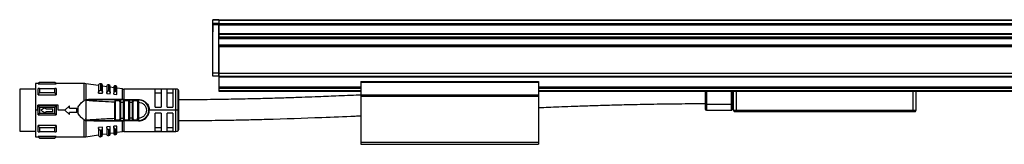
# Model space of a CAD drawing. Header units: millimetres. Extents: x -741 to 2548, y 394 to 730.
# Tile 12 of 13: x 1883 to 2215, y 539 to 581. Entities that reach past the tile are written whole.
import ezdxf

# ---------------------------------------------------------------- set-up
doc = ezdxf.new("R2010")
doc.units = ezdxf.units.MM

# ---------------------------------------------------------------- blocks, each defined once
blk = doc.blocks.new('Drawing View6')
at = {"color": 7, "linetype": 'Continuous', "lineweight": 25}
for p, q in [((-422.1, 30.58), (-424.1, 30.58)), ((-424.1, 30.39), (-424.1, 30.58)), ((-422.1, 30.39), (-424.1, 30.39)), ((-424.1, 29.31), (-424.1, 30.39)), ((-422.1, 30.58), (173.9, 30.58)), ((-422.1, 30.58), (-422.1, 30.39)), ((-422.1, 30.39), (173.9, 30.39)), ((-422.1, 30.39), (-422.1, 29.32)), ((-424.1, 29.51), (-424.11, 29.51)), ((-424.11, 29.51), (-424.11, 26.51)), ((-424.1, 28.86), (-424.1, 29.31)), ((-422.1, 29.31), (-424.1, 29.31)), ((-424.1, 12.5), (-424.1, 28.86)), ((-422.1, 28.86), (-424.1, 28.86)), ((-422.1, 29.32), (173.9, 29.32)), ((-422.1, 29.32), (-422.1, 28.86)), ((-422.1, 12.5), (-422.1, 28.86)), ((-422.1, 28.86), (173.9, 28.86)), ((-422.1, 28.86), (-422.1, 25.92)), ((-424.11, 26.51), (-424.1, 26.51)), ((-422.1, 25.92), (173.9, 25.92)), ((-422.1, 25.67), (-422.1, 24.77)), ((-422.1, 25.67), (173.9, 25.67)), ((-422.1, 24.77), (173.9, 24.77)), ((-422.1, 24.52), (173.9, 24.52)), ((-422.1, 24.43), (173.9, 24.43)), ((-422.1, 24.18), (173.9, 24.18)), ((-422.1, 22.06), (173.9, 22.06)), ((-422.1, 21.81), (173.9, 21.81)), ((-422.1, 21.72), (173.9, 21.72)), ((-422.1, 21.47), (-422.1, 12.5)), ((-422.1, 21.47), (173.9, 21.47)), ((-422.1, 12.5), (-424.1, 12.5)), ((-424.1, 11.5), (-424.1, 12.5)), ((-422.1, 11.5), (-424.1, 11.5)), ((-422.1, 11.5), (-422.1, 12.5)), ((-422.1, 12.5), (173.9, 12.5)), ((-422.1, 12.5), (-422.1, 11.5)), ((-422.1, 11.5), (173.9, 11.5)), ((-422.1, 11.5), (-422.1, 11.3)), ((-422.1, 11.3), (173.9, 11.3)), ((-422.1, 11.3), (-422.1, 7.89)), ((-484.1, 7.13), (-489.4, 7.13)), ((-489.4, 7.13), (-489.4, -7.12)), ((-483.1, 9), (-484.1, 9)), ((-484.1, 9), (-484.1, 0)), ((-482.7, 9.4), (-483.1, 9)), ((-483.1, 8.88), (-483.1, 9)), ((-483.1, 8.88), (-477.1, 8.88)), ((-483.1, 5.22), (-483.1, 7.34)), ((-477.5, 9.4), (-482.7, 9.4)), ((-477.5, 9.34), (-482.7, 9.34)), ((-482.7, 7.34), (-477.5, 7.34)), ((-477.1, 9), (-477.5, 9.4)), ((-477.5, 9.34), (-477.5, 9.4)), ((-467.62, 9), (-477.1, 9)), ((-477.1, 9), (-477.1, 8.88)), ((-467.62, 3.24), (-467.62, 9)), ((-462.8, 8.35), (-467.05, 8.96)), ((-467.05, 8.96), (-467.05, 3.49)), ((-462.8, 8.36), (-462.8, 5.83)), ((-462.2, 6.73), (-462.11, 6.73)), ((-461.91, 8.93), (-462.11, 8.96)), ((-462.11, 8.96), (-462.11, 6.73)), ((-461.91, 6.72), (-461.91, 8.93)), ((-461.4, 5.97), (-461.4, 8.34)), ((-460, 7.95), (-461.4, 8.15)), ((-460, 8.08), (-460, 5.79)), ((-459.22, 8.54), (-459.42, 8.57)), ((-459.22, 6.51), (-459.22, 8.54)), ((-458.8, 5.9), (-458.8, 8.05)), ((-457.6, 7.6), (-458.8, 7.77)), ((-457.6, 7.85), (-457.6, 5.77)), ((-456.94, 8.21), (-457.14, 8.24)), ((-456.94, 6.34), (-456.94, 8.21)), ((-456.6, 5.85), (-456.6, 7.82)), ((-454.69, 7.18), (-456.6, 7.46)), ((-454.69, 3.6), (-454.69, 7.18)), ((-436.6, 7.15), (-454.26, 7.15)), ((-454.26, 7.15), (-454.26, 3.6)), ((-441.6, 7.08), (-443.6, 7.08)), ((-443.6, 1), (-443.6, 7.08)), ((-441.6, 7.08), (-441.6, 1)), ((-437.6, 7.08), (-439.6, 7.08)), ((-439.6, 1), (-439.6, 7.08)), ((-437.6, 7.08), (-437.6, 1)), ((-436.6, 0), (-436.6, 7.15)), ((-435.89, 0), (-435.89, 6.86)), ((-422.1, 7.89), (-422.1, 7.69)), ((-422.1, 7.89), (-374.1, 7.89)), ((-422.1, 7.69), (-422.1, 7.49)), ((-422.1, 7.69), (-374.1, 7.69)), ((-422.1, 7.49), (-422.1, 6.69)), ((-422.1, 7.49), (-374.1, 7.49)), ((-422.1, 6.69), (-422.1, 6.49)), ((-422.1, 6.69), (-374.1, 6.69)), ((-374.1, 9.69), (-374.1, 9.49)), ((-374.1, 9.69), (-314.1, 9.69)), ((-374.1, 9.49), (-314.1, 9.49)), ((-374.1, 9.49), (-374.1, 5.19)), ((-314.1, 9.69), (-314.1, 9.49)), ((-314.1, 9.49), (-314.1, 5.19)), ((-314.1, 7.89), (65.9, 7.89)), ((-314.1, 7.69), (65.9, 7.69)), ((-314.1, 7.49), (65.9, 7.49)), ((-314.1, 6.69), (65.9, 6.69)), ((-483.1, 5.22), (-477.1, 5.22)), ((-477.5, 5.86), (-482.7, 5.86)), ((-467.1, 3.49), (-467.62, 3.24)), ((-467.1, 3.49), (-467.1, -3.49)), ((-467.03, 3.49), (-467.03, -1.86)), ((-466.59, 3.37), (-466.74, 3.4)), ((-454.69, 3.6), (-464.36, 3.62)), ((-462.8, 5.81), (-462.8, 5.83)), ((-462.8, 5.81), (-461.4, 5.71)), ((-461.4, 5.71), (-461.4, 5.97)), ((-460, 5.61), (-460, 5.79)), ((-460, 5.61), (-458.8, 5.52)), ((-458.8, 5.52), (-458.8, 5.9)), ((-457.6, 5.44), (-457.6, 5.77)), ((-457.6, 5.44), (-456.6, 5.36)), ((-457.11, 3.5), (-457.02, 3.48)), ((-455.53, 3.5), (-457.11, 3.5)), ((-456.6, 5.36), (-456.6, 5.85)), ((-455.61, 3.48), (-455.53, 3.5)), ((-455.53, 3.5), (-455.45, 3.47)), ((-454.26, 3.5), (-454.26, 3.6)), ((-452.59, 3.5), (-454.03, 3.5)), ((-452.59, 3.5), (-452.66, 3.48)), ((-452.59, 3.5), (-452.5, 3.47)), ((-452.59, 3.5), (-450.98, 3.5)), ((-449.62, 3.5), (-450.98, 3.5)), ((-449.56, 3.49), (-449.69, 3.48)), ((-449.51, 3.48), (-449.62, 3.5)), ((-449.62, 3.5), (-449.3, 3.5)), ((-443.6, 5.92), (-441.6, 5.92)), ((-439.6, 5.92), (-437.6, 5.92)), ((-435.6, 0), (-435.6, 6.15)), ((-422.1, 6.49), (-374.1, 6.49)), ((-374.1, 5.19), (-374.1, 4.99)), ((-374.1, 5.19), (-314.1, 5.19)), ((-374.1, 4.99), (-314.1, 4.99)), ((-374.1, 4.99), (-374.1, 4.79)), ((-374.1, 4.79), (-314.1, 4.79)), ((-374.1, 4.79), (-374.1, -10.76)), ((-314.1, 6.49), (65.9, 6.49)), ((-314.1, 5.19), (-314.1, 4.99)), ((-314.1, 4.99), (-314.1, 4.79)), ((-314.1, 4.79), (-314.1, -10.76)), ((-257.8, 6.49), (-257.8, 2)), ((-257.3, 6.49), (-257.3, 2)), ((-248.9, 2), (-248.9, 6.49)), ((-248.7, 2), (-248.7, 6.49)), ((-248.5, 6.49), (-248.5, 1.7)), ((-248.2, 0.06), (-248.2, 6.49)), ((-247.2, 0.06), (-247.2, 6.49)), ((-187.6, 6.49), (-187.6, 0.06)), ((-186.6, 6.49), (-186.6, 0.06)), ((-483.3, 0), (-484.1, 0)), ((-484.1, 0), (-484.1, -9)), ((-476.39, 1.66), (-483.3, 1.66)), ((-483.3, 0), (-483.3, 1.66)), ((-483.1, -1.5), (-483.1, 1.5)), ((-477.1, 1.5), (-483.1, 1.5)), ((-482.7, 1.06), (-477.5, 1.06)), ((-480.6, 0.5), (-480.6, 1)), ((-480.6, 0.5), (-478.2, 0.5)), ((-478.2, -0.5), (-478.2, 0.5)), ((-476.39, 0), (-476.39, 1.66)), ((-474.1, 0), (-476.39, 0)), ((-474.1, 0), (-472.6, 1.45)), ((-472.6, -1.45), (-474.1, 0)), ((-472.6, 0.75), (-472.6, 1.45)), ((-472.6, 0.75), (-470.1, 0.75)), ((-470.1, -0.75), (-470.1, 0.75)), ((-470.1, 0), (-469.87, 0)), ((-469.6, -1.14), (-469.6, 1.14)), ((-457.3, -2.84), (-457.3, 2.84)), ((-457.01, -2.84), (-457.01, 2.84)), ((-455.75, 3.2), (-456.88, 3.2)), ((-455.58, 2.78), (-455.58, -2.78)), ((-455.29, 2.78), (-455.29, -2.78)), ((-454.3, 2.76), (-454.01, 2.76)), ((-454.3, -2.75), (-454.3, 2.76)), ((-454.01, -2.75), (-454.01, 2.76)), ((-452.79, 3.2), (-453.82, 3.2)), ((-452.58, 2.72), (-452.58, -2.72)), ((-452.29, 2.72), (-451.3, 2.71)), ((-452.29, 2.72), (-452.29, -2.72)), ((-451.3, -2.71), (-451.3, 2.71)), ((-451.01, -2.71), (-451.01, 2.71)), ((-449.81, 3.2), (-450.79, 3.2)), ((-449.58, 2.7), (-449.58, -2.7)), ((-449.3, 2.92), (-449.29, 2.7)), ((-449.29, 2.7), (-449.29, -2.7)), ((-436.6, 0), (-445.6, 0)), ((-443.6, 1), (-441.6, 1)), ((-439.6, 1), (-437.6, 1)), ((-435.89, 0), (-436.6, 0)), ((-436.6, -7.15), (-436.6, 0)), ((-435.6, 0), (-435.89, 0)), ((-435.89, -6.85), (-435.89, 0)), ((-435.6, -6.15), (-435.6, 0)), ((-257.8, 2), (-257.8, 0.5)), ((-257.8, 2), (-257.3, 2)), ((-257.3, 2), (-248.9, 2)), ((-257.3, 2), (-257.3, 0)), ((-248.7, 2), (-248.9, 2)), ((-248.9, 0), (-248.9, 2)), ((-248.7, 0.2), (-248.7, 2)), ((-248.5, 1.7), (-248.7, 1.7)), ((-248.5, 1.7), (-248.5, 1.5)), ((-248.5, 1.7), (-248.2, 1.7)), ((-248.5, 1.5), (-248.2, 1.5)), ((-247.2, 0.06), (-247.2, -0.06)), ((-247.2, 0.06), (-187.6, 0.06)), ((-187.6, 0.06), (-186.6, 0.06)), ((-187.6, 0.06), (-187.6, -0.06)), ((-483.1, -1.5), (-477.1, -1.5)), ((-477.5, -1.05), (-482.7, -1.05)), ((-478.2, -0.5), (-480.6, -0.5)), ((-480.6, -1), (-480.6, -0.5)), ((-470.1, -0.75), (-472.6, -0.75)), ((-472.6, -1.45), (-472.6, -0.75)), ((-467.62, -9), (-467.62, -3.23)), ((-467.04, -3.21), (-467.05, -3.49)), ((-467.03, -1.86), (-467.04, -2.8)), ((-467.04, -3.06), (-467.04, -2.8)), ((-467.04, -3.06), (-467.04, -3.21)), ((-456.88, -3.2), (-455.75, -3.2)), ((-454.3, -2.75), (-454.01, -2.75)), ((-453.82, -3.2), (-452.79, -3.2)), ((-451.3, -2.71), (-452.29, -2.72)), ((-450.79, -3.2), (-449.81, -3.2)), ((-449.29, -2.7), (-449.3, -2.91)), ((-441.6, -1), (-443.6, -1)), ((-443.6, -7.08), (-443.6, -1)), ((-441.6, -1), (-441.6, -7.08)), ((-437.6, -1), (-439.6, -1)), ((-439.6, -7.08), (-439.6, -1)), ((-437.6, -1), (-437.6, -7.08)), ((-257.3, 0), (-248.9, 0)), ((-248.18, -0.07), (-248.1, -0.35)), ((-247.21, -0.07), (-247.14, -0.35)), ((-247.2, -0.06), (-187.6, -0.06)), ((-187.6, -0.35), (-247.14, -0.35)), ((-187.6, -0.5), (-247.14, -0.5)), ((-187.6, -0.06), (-186.61, -0.06)), ((-187.6, -0.06), (-187.6, -0.35)), ((-186.69, -0.35), (-187.6, -0.35)), ((-187.6, -0.5), (-187.6, -0.35)), ((-186.88, -0.5), (-187.6, -0.5)), ((-186.61, -0.06), (-186.69, -0.35)), ((-477.1, -5.21), (-483.1, -5.21)), ((-482.7, -5.85), (-477.5, -5.85)), ((-477.1, -5.21), (-477.1, -7.33)), ((-466.81, -3.4), (-467.05, -3.49)), ((-467.05, -3.49), (-467.05, -8.96)), ((-466.9, -3.5), (-464.99, -3.5)), ((-466.81, -3.4), (-466.59, -3.36)), ((-464.36, -3.61), (-454.69, -3.6)), ((-461.4, -5.7), (-462.8, -5.8)), ((-462.8, -5.82), (-462.8, -5.8)), ((-462.8, -5.82), (-462.8, -8.36)), ((-461.4, -5.97), (-461.4, -5.7)), ((-461.4, -8.33), (-461.4, -5.97)), ((-458.8, -5.52), (-460, -5.6)), ((-460, -5.78), (-460, -5.6)), ((-460, -5.78), (-460, -8.07)), ((-459.42, -6.52), (-459.42, -8.57)), ((-459.22, -8.54), (-459.22, -6.51)), ((-458.8, -5.9), (-458.8, -5.52)), ((-458.8, -8.04), (-458.8, -5.9)), ((-456.6, -5.36), (-457.6, -5.43)), ((-457.6, -5.77), (-457.6, -5.43)), ((-457.6, -5.77), (-457.6, -7.84)), ((-457.14, -6.35), (-457.14, -8.24)), ((-457.11, -3.5), (-455.53, -3.5)), ((-456.94, -8.21), (-456.94, -6.33)), ((-456.6, -5.85), (-456.6, -5.36)), ((-456.6, -7.81), (-456.6, -5.85)), ((-455.53, -3.5), (-455.61, -3.48)), ((-454.69, -7.18), (-454.69, -3.6)), ((-449.3, -3.6), (-454.26, -3.6)), ((-454.26, -3.6), (-454.26, -7.15)), ((-454.03, -3.5), (-454.11, -3.47)), ((-454.03, -3.5), (-453.95, -3.47)), ((-454.03, -3.5), (-452.59, -3.5)), ((-452.59, -3.5), (-452.66, -3.48)), ((-450.98, -3.5), (-452.59, -3.5)), ((-450.98, -3.5), (-451.07, -3.47)), ((-450.98, -3.5), (-449.62, -3.5)), ((-449.69, -3.48), (-449.56, -3.48)), ((-449.52, -3.47), (-449.62, -3.5)), ((-449.3, -3.5), (-449.62, -3.5)), ((-441.6, -5.91), (-443.6, -5.91)), ((-437.6, -5.91), (-439.6, -5.91)), ((-489.4, -7.12), (-484.1, -7.12)), ((-484.1, -9), (-483.1, -9)), ((-483.1, -9), (-483.1, -8.87)), ((-477.1, -8.87), (-483.1, -8.87)), ((-483.1, -9), (-482.7, -9.4)), ((-477.5, -7.33), (-482.7, -7.33)), ((-482.7, -9.34), (-477.5, -9.34)), ((-482.7, -9.34), (-482.7, -9.4)), ((-482.7, -9.4), (-477.5, -9.4)), ((-477.5, -9.4), (-477.1, -9)), ((-477.1, -8.87), (-477.1, -9)), ((-477.1, -9), (-467.62, -9)), ((-467.05, -8.96), (-462.8, -8.34)), ((-462.11, -6.73), (-462.2, -6.72)), ((-462.11, -6.73), (-462.11, -8.95)), ((-462.11, -8.95), (-461.91, -8.92)), ((-461.91, -8.92), (-461.91, -6.71)), ((-461.4, -8.14), (-460, -7.94)), ((-459.42, -8.57), (-459.22, -8.54)), ((-458.8, -7.77), (-457.6, -7.6)), ((-457.14, -8.24), (-456.94, -8.21)), ((-456.6, -7.45), (-454.69, -7.18)), ((-454.26, -7.15), (-436.6, -7.15)), ((-443.6, -7.08), (-441.6, -7.08)), ((-439.6, -7.08), (-437.6, -7.08)), ((-374.1, -10.76), (-314.1, -10.76)), ((-374.1, -10.76), (-374.1, -11.51)), ((-374.1, -11.51), (-314.1, -11.51)), ((-314.1, -10.76), (-314.1, -11.51))]:
    blk.add_line(p, q, dxfattribs=at)
at = {"color": 7, "linetype": 'Continuous', "lineweight": 25, "flags": 128}
for points in [[(-482.7, 7.34), (-482.7, 7.17), (-482.7, 7), (-482.7, 6.82), (-482.7, 6.64), (-482.7, 6.45), (-482.7, 6.26), (-482.7, 6.06), (-482.7, 5.86)], [(-477.5, 5.86), (-477.5, 6.06), (-477.5, 6.26), (-477.5, 6.45), (-477.5, 6.64), (-477.5, 6.82), (-477.5, 7), (-477.5, 7.17), (-477.5, 7.34)], [(-477.1, 7.34), (-477.1, 7.11), (-477.1, 6.88), (-477.1, 6.63), (-477.1, 6.37), (-477.1, 6.09), (-477.1, 5.81), (-477.1, 5.52), (-477.1, 5.22)], [(-461.91, 6.72), (-462.02, 6.73), (-462.11, 6.73)], [(-459.42, 8.57), (-459.42, 8.44), (-459.42, 8.04), (-459.42, 7.4), (-459.42, 6.53)], [(-457.14, 8.24), (-457.14, 8.12), (-457.14, 7.76), (-457.14, 7.16), (-457.14, 6.35)], [(-459.22, 6.51), (-459.34, 6.52), (-459.42, 6.53)], [(-456.94, 6.34), (-457.05, 6.34), (-457.14, 6.35)], [(-454.26, 3.6), (-451.48, 3.6), (-449.3, 3.6)], [(-450.98, 3.5), (-450.95, 3.5), (-450.91, 3.48), (-450.87, 3.45), (-450.84, 3.41), (-450.82, 3.37), (-450.8, 3.32), (-450.79, 3.26), (-450.79, 3.2)], [(-482.7, 1.06), (-482.7, 0.8), (-482.7, 0.53), (-482.7, 0.27), (-482.7, 0), (-482.7, -0.26), (-482.7, -0.53), (-482.7, -0.79), (-482.7, -1.05)], [(-477.5, -1.05), (-477.5, -0.79), (-477.5, -0.53), (-477.5, -0.26), (-477.5, 0), (-477.5, 0.27), (-477.5, 0.53), (-477.5, 0.8), (-477.5, 1.06)], [(-477.1, 1.5), (-477.1, 1.13), (-477.1, 0.76), (-477.1, 0.38), (-477.1, 0), (-477.1, -0.37), (-477.1, -0.75), (-477.1, -1.12), (-477.1, -1.5)], [(-450.98, -3.5), (-450.95, -3.49), (-450.91, -3.47), (-450.87, -3.45), (-450.84, -3.41), (-450.82, -3.36), (-450.8, -3.31), (-450.79, -3.26), (-450.79, -3.2)], [(-247.14, -0.5), (-247.14, -0.5), (-247.14, -0.49), (-247.14, -0.48), (-247.14, -0.46), (-247.14, -0.44), (-247.14, -0.41), (-247.14, -0.38), (-247.14, -0.35)], [(-483.1, -7.33), (-483.1, -7.11), (-483.1, -6.87), (-483.1, -6.62), (-483.1, -6.36), (-483.1, -6.09), (-483.1, -5.81), (-483.1, -5.51), (-483.1, -5.21)], [(-482.7, -5.85), (-482.7, -6.06), (-482.7, -6.25), (-482.7, -6.45), (-482.7, -6.63), (-482.7, -6.82), (-482.7, -6.99), (-482.7, -7.17), (-482.7, -7.33)], [(-477.5, -7.33), (-477.5, -7.17), (-477.5, -6.99), (-477.5, -6.82), (-477.5, -6.63), (-477.5, -6.45), (-477.5, -6.25), (-477.5, -6.06), (-477.5, -5.85)], [(-459.42, -6.52), (-459.31, -6.51), (-459.22, -6.51)], [(-457.14, -6.35), (-457.03, -6.34), (-456.94, -6.33)], [(-462.11, -6.73), (-462, -6.72), (-461.91, -6.71)]]:
    blk.add_lwpolyline(points, dxfattribs=at)
at = {"color": 7, "linetype": 'Continuous', "lineweight": 25}
for centre, radius, start, end in [((-339.63, 9.39), 143.07, 179.9966, 180.0205), ((-467.62, 5), 4, 81.8101, 90), ((-462.2, 8.36), 0.6, 81.8101, 180), ((-462, 8.34), 0.6, 0, 81.8101), ((-459.5, 8.08), 0.5, 81.8101, 180), ((-459.3, 8.05), 0.5, 0, 81.8101), ((-457.2, 7.85), 0.4, 81.8101, 180), ((-457, 7.82), 0.4, 0, 81.8101), ((-454.26, 10.15), 3, 261.8101, 270), ((-436.6, 6.15), 1, 45, 90), ((-436.6, 6.15), 1, 0, 45), ((-454.55, 3.59), 0.142, 174.212, 217.4335), ((-454.08, 3.24), 0.267, 351.7558, 78.1684), ((-449.3, 0), 3.5, 270, 90.0007), ((-257.3, 0.5), 0.5, 180, 270), ((-248.9, 0.2), 0.2, 270, 0), ((-248.5, 1.3), 0.2, 90, 180), ((-247.7, 0.06), 0.492, 179.757, 195.001), ((-247.7, 0.06), 0.5, 180, 195.0027), ((-232.74, 1.87), 14.6, 187.1202, 187.6323), ((-187.1, 0.06), 0.5, 345, 360), ((-457.15, -3.23), 0.273, 278.1777, 6.3357), ((-454.08, -3.24), 0.267, 281.8315, 8.2444), ((-247.91, -0.3), 0.2, 195.0027, 270), ((-186.88, -0.3), 0.2, 270, 345), ((-454.55, -3.58), 0.142, 142.5755, 185.7889), ((-293.68, -3.58), 160.59, 179.9707, 180.0061), ((-436.6, -6.15), 1, 315, 0), ((-620.59, -9.39), 143.09, 359.9966, 0.0205), ((-467.62, -5), 4, 270, 278.1899), ((-462.2, -8.36), 0.6, 180, 278.1899), ((-462, -8.33), 0.6, 278.1899, 0), ((-459.5, -8.07), 0.5, 180, 278.1899), ((-459.3, -8.04), 0.5, 278.1899, 0), ((-457.2, -7.84), 0.4, 180, 278.1899), ((-457, -7.81), 0.4, 278.1899, 0), ((-454.26, -10.15), 3, 90, 98.1899), ((-436.6, -6.15), 1, 270, 315)]:
    blk.add_arc(centre, radius, start, end, dxfattribs=at)
for points, knots in [([(-483.1, 8.88), (-483.02, 8.96), (-482.89, 9.12), (-482.76, 9.27), (-482.7, 9.34)], [0, 0, 0, 0, 0.553792, 1, 1, 1, 1]), ([(-482.7, 7.34), (-482.77, 7.34), (-482.91, 7.34), (-483.04, 7.34), (-483.1, 7.34)], [0, 0, 0, 0, 0.566235, 1, 1, 1, 1]), ([(-477.5, 9.34), (-477.42, 9.26), (-477.28, 9.1), (-477.15, 8.94), (-477.1, 8.88)], [0, 0, 0, 0, 0.566189, 1, 1, 1, 1]), ([(-477.1, 7.34), (-477.17, 7.34), (-477.3, 7.34), (-477.43, 7.34), (-477.5, 7.34)], [0, 0, 0, 0, 0.553742, 1, 1, 1, 1]), ([(-462.8, 5.83), (-462.78, 5.95), (-462.76, 6.19), (-462.61, 6.48), (-462.44, 6.64), (-462.3, 6.71), (-462.23, 6.72), (-462.2, 6.73)], [0, 0, 0, 0, 0.325938, 0.603471, 0.815327, 0.910521, 1, 1, 1, 1]), ([(-461.91, 6.72), (-461.88, 6.71), (-461.82, 6.7), (-461.69, 6.65), (-461.55, 6.53), (-461.42, 6.28), (-461.4, 6.08), (-461.4, 5.97)], [0, 0, 0, 0, 0.095969, 0.193666, 0.400239, 0.664134, 1, 1, 1, 1]), ([(-483.1, 5.22), (-483.02, 5.34), (-482.89, 5.55), (-482.76, 5.76), (-482.7, 5.86)], [0, 0, 0, 0, 0.553792, 1, 1, 1, 1]), ([(-477.5, 5.86), (-477.42, 5.74), (-477.28, 5.53), (-477.15, 5.31), (-477.1, 5.22)], [0, 0, 0, 0, 0.566189, 1, 1, 1, 1]), ([(-467.05, 3.49), (-467.06, 3.5), (-467.07, 3.5), (-467.09, 3.49), (-467.1, 3.49)], [0, 0, 0, 0, 0.500602, 1, 1, 1, 1]), ([(-467.05, 3.49), (-467.05, 3.49), (-467.04, 3.49), (-467.03, 3.49), (-467.03, 3.49)], [0, 0, 0, 0, 0.555721, 1, 1, 1, 1]), ([(-466.82, 3.41), (-466.86, 3.42), (-466.93, 3.45), (-467, 3.48), (-467.03, 3.49)], [0, 0, 0, 0, 0.5595519, 1, 1, 1, 1]), ([(-464.36, 3.62), (-464.84, 3.62), (-465.57, 3.61), (-466.34, 3.57), (-466.66, 3.52), (-466.75, 3.49), (-466.81, 3.45), (-466.82, 3.44), (-466.82, 3.43), (-466.82, 3.42), (-466.82, 3.41), (-466.82, 3.41)], [0, 0, 0, 0, 0.580636, 0.865806, 0.906199, 0.969441, 0.981675, 0.986662, 0.991168, 0.995499, 1, 1, 1, 1]), ([(-466.82, 3.41), (-466.81, 3.41), (-466.79, 3.4), (-466.77, 3.4), (-466.75, 3.39), (-466.74, 3.39), (-466.74, 3.39), (-466.74, 3.39), (-466.74, 3.4), (-466.74, 3.4), (-466.74, 3.4)], [0, 0, 0, 0, 0.219058, 0.584738, 0.867155, 0.887733, 0.906757, 0.926, 0.947181, 1, 1, 1, 1]), ([(-466.76, 3.45), (-466.77, 3.44), (-466.78, 3.44), (-466.79, 3.44), (-466.79, 3.43), (-466.8, 3.43), (-466.8, 3.43), (-466.8, 3.43), (-466.8, 3.43), (-466.8, 3.42)], [0, 0, 0, 0, 0.571754, 0.690168, 0.803366, 0.861897, 0.911571, 0.955977, 1, 1, 1, 1]), ([(-466.8, 3.42), (-466.79, 3.42), (-466.79, 3.42), (-466.79, 3.42), (-466.77, 3.41), (-466.75, 3.4), (-466.74, 3.4)], [0, 0, 0, 0, 0.068493, 0.149045, 0.357724, 1, 1, 1, 1]), ([(-466.76, 3.45), (-466.36, 3.47), (-465.55, 3.5), (-464.74, 3.5), (-464.33, 3.5)], [0, 0, 0, 0, 0.49694, 1, 1, 1, 1]), ([(-466.59, 3.37), (-464.85, 3.24), (-461.76, 3.02), (-458.67, 2.9), (-457.3, 2.84)], [0, 0, 0, 0, 0.559906, 1, 1, 1, 1]), ([(-464.34, 3.51), (-464.34, 3.52), (-464.34, 3.52), (-464.35, 3.54), (-464.35, 3.57), (-464.35, 3.6), (-464.36, 3.62)], [0, 0, 0, 0, 0.216905, 0.380958, 0.696847, 1, 1, 1, 1]), ([(-464.33, 3.5), (-464.33, 3.5), (-464.33, 3.5), (-464.33, 3.5), (-464.34, 3.51), (-464.34, 3.51)], [0, 0, 0, 0, 0.203396, 0.545562, 1, 1, 1, 1]), ([(-457.11, 3.5), (-458.46, 3.5), (-460.87, 3.5), (-463.27, 3.5), (-464.33, 3.5)], [0, 0, 0, 0, 0.560034, 1, 1, 1, 1]), ([(-460, 5.79), (-459.99, 5.89), (-459.97, 6.07), (-459.85, 6.31), (-459.71, 6.45), (-459.59, 6.51), (-459.53, 6.52), (-459.5, 6.53)], [0, 0, 0, 0, 0.30579, 0.570569, 0.801387, 0.904132, 1, 1, 1, 1]), ([(-459.5, 6.53), (-459.48, 6.53), (-459.46, 6.53), (-459.43, 6.53), (-459.42, 6.53)], [0, 0, 0, 0, 0.559949, 1, 1, 1, 1]), ([(-459.22, 6.51), (-459.2, 6.51), (-459.15, 6.5), (-459.04, 6.46), (-458.92, 6.35), (-458.82, 6.15), (-458.8, 5.99), (-458.8, 5.9)], [0, 0, 0, 0, 0.097342, 0.196469, 0.405839, 0.669699, 1, 1, 1, 1]), ([(-457.2, 6.35), (-457.24, 6.34), (-457.34, 6.31), (-457.47, 6.19), (-457.57, 6.01), (-457.59, 5.85), (-457.6, 5.77)], [0, 0, 0, 0, 0.1849, 0.408712, 0.685985, 1, 1, 1, 1]), ([(-457.11, 3.5), (-457.14, 3.49), (-457.19, 3.48), (-457.24, 3.4), (-457.26, 3.3), (-457.29, 3.18), (-457.3, 3.01), (-457.3, 2.9), (-457.3, 2.84)], [0, 0, 0, 0, 0.254808, 0.382547, 0.508766, 0.691911, 0.830633, 1, 1, 1, 1]), ([(-457.2, 6.35), (-457.19, 6.35), (-457.17, 6.35), (-457.15, 6.35), (-457.14, 6.35)], [0, 0, 0, 0, 0.559946, 1, 1, 1, 1]), ([(-457.02, 3.48), (-457.06, 3.49), (-457.11, 3.5), (-457.16, 3.49), (-457.17, 3.48)], [0, 0, 0, 0, 0.792776, 1, 1, 1, 1]), ([(-457.02, 3.48), (-457.02, 3.48), (-456.99, 3.47), (-456.94, 3.42), (-456.89, 3.32), (-456.88, 3.24), (-456.88, 3.2)], [0, 0, 0, 0, 0.017216, 0.344811, 0.672405, 1, 1, 1, 1]), ([(-456.6, 5.85), (-456.6, 5.92), (-456.61, 6.05), (-456.7, 6.21), (-456.79, 6.29), (-456.88, 6.33), (-456.92, 6.33), (-456.94, 6.34)], [0, 0, 0, 0, 0.323921, 0.5874, 0.803788, 0.901229, 1, 1, 1, 1]), ([(-455.75, 3.2), (-455.74, 3.24), (-455.74, 3.32), (-455.68, 3.42), (-455.64, 3.47), (-455.61, 3.48), (-455.61, 3.48)], [0, 0, 0, 0, 0.3277106, 0.6554212, 0.9831318, 1, 1, 1, 1]), ([(-455.45, 3.48), (-455.46, 3.48), (-455.51, 3.5), (-455.57, 3.49), (-455.61, 3.48)], [0, 0, 0, 0, 0.199882, 1, 1, 1, 1]), ([(-454.03, 3.5), (-454.31, 3.5), (-454.81, 3.5), (-455.31, 3.5), (-455.53, 3.5)], [0, 0, 0, 0, 0.560006, 1, 1, 1, 1]), ([(-455.45, 3.47), (-455.44, 3.47), (-455.4, 3.46), (-455.36, 3.39), (-455.32, 3.28), (-455.3, 3.11), (-455.29, 2.93), (-455.29, 2.83), (-455.29, 2.78)], [0, 0, 0, 0, 0.111874, 0.262926, 0.414881, 0.698117, 0.848784, 1, 1, 1, 1]), ([(-454.69, 3.6), (-454.65, 3.6), (-454.58, 3.6), (-454.51, 3.6), (-454.48, 3.6)], [0, 0, 0, 0, 0.559933, 1, 1, 1, 1]), ([(-454.26, 3.6), (-454.3, 3.6), (-454.38, 3.6), (-454.45, 3.6), (-454.48, 3.6)], [0, 0, 0, 0, 0.5597262, 1, 1, 1, 1]), ([(-454.3, 2.76), (-454.3, 2.81), (-454.3, 2.92), (-454.28, 3.11), (-454.26, 3.27), (-454.21, 3.39), (-454.15, 3.48), (-454.08, 3.49), (-454.03, 3.5)], [0, 0, 0, 0, 0.132336, 0.260797, 0.490495, 0.620539, 0.749428, 1, 1, 1, 1]), ([(-453.95, 3.48), (-454, 3.49), (-454.05, 3.5), (-454.1, 3.49), (-454.11, 3.48)], [0, 0, 0, 0, 0.831979, 1, 1, 1, 1]), ([(-452.66, 3.48), (-452.66, 3.48), (-452.69, 3.47), (-452.73, 3.42), (-452.78, 3.32), (-452.79, 3.24), (-452.79, 3.2)], [0, 0, 0, 0, 0.017874, 0.345249, 0.672625, 1, 1, 1, 1]), ([(-452.5, 3.48), (-452.51, 3.49), (-452.56, 3.5), (-452.62, 3.49), (-452.67, 3.48)], [0, 0, 0, 0, 0.152424, 1, 1, 1, 1]), ([(-452.5, 3.47), (-452.48, 3.47), (-452.43, 3.46), (-452.38, 3.38), (-452.33, 3.26), (-452.3, 3.08), (-452.29, 2.88), (-452.29, 2.78), (-452.29, 2.72)], [0, 0, 0, 0, 0.127352, 0.2753, 0.425305, 0.704107, 0.849897, 1, 1, 1, 1]), ([(-451.3, 2.71), (-451.3, 2.78), (-451.3, 2.9), (-451.28, 3.07), (-451.26, 3.21), (-451.21, 3.36), (-451.13, 3.48), (-451.03, 3.49), (-450.98, 3.5)], [0, 0, 0, 0, 0.145861, 0.284683, 0.416939, 0.543177, 0.7791, 1, 1, 1, 1]), ([(-450.9, 3.48), (-450.95, 3.49), (-451.01, 3.5), (-451.07, 3.49), (-451.07, 3.48)], [0, 0, 0, 0, 0.857331, 1, 1, 1, 1]), ([(-449.69, 3.48), (-449.71, 3.46), (-449.76, 3.42), (-449.8, 3.32), (-449.81, 3.24), (-449.81, 3.2)], [0, 0, 0, 0, 0.333254, 0.666627, 1, 1, 1, 1]), ([(-449.51, 3.48), (-449.52, 3.48), (-449.58, 3.5), (-449.64, 3.49), (-449.69, 3.48)], [0, 0, 0, 0, 0.191717, 1, 1, 1, 1]), ([(-449.62, 3.5), (-449.64, 3.5), (-449.67, 3.5), (-449.69, 3.48), (-449.69, 3.48)], [0, 0, 0, 0, 0.999643, 1, 1, 1, 1]), ([(-449.3, 2.92), (-449.3, 3), (-449.31, 3.17), (-449.37, 3.36), (-449.43, 3.46), (-449.5, 3.47), (-449.51, 3.48)], [0, 0, 0, 0, 0.291978, 0.587462, 0.894649, 1, 1, 1, 1]), ([(-449.3, 3.6), (-449.1, 3.6), (-448.67, 3.58), (-448, 3.39), (-447.32, 3.08), (-446.71, 2.61), (-446.21, 2.03), (-445.85, 1.37), (-445.63, 0.68), (-445.61, 0.22), (-445.6, 0)], [0, 0, 0, 0, 0.100297, 0.22208, 0.35706, 0.494645, 0.628497, 0.762991, 0.888425, 1, 1, 1, 1]), ([(-374.25, 5.13), (-374.39, 5.12), (-377.17, 5), (-381.03, 4.84), (-385.99, 4.64), (-389.83, 4.49), (-394.37, 4.32), (-399.69, 4.14), (-405.75, 3.96), (-412.54, 3.79), (-420.05, 3.64), (-427.82, 3.53), (-433.09, 3.51), (-435.6, 3.5)], [0, 0, 0, 0, 0.0069162, 0.1359879, 0.1888119, 0.2499376, 0.3238583, 0.4105657, 0.5100506, 0.6201876, 0.7426337, 0.8773841, 1, 1, 1, 1]), ([(-482.7, 1.06), (-482.77, 1.14), (-482.91, 1.29), (-483.04, 1.44), (-483.1, 1.5)], [0, 0, 0, 0, 0.5661892, 1, 1, 1, 1]), ([(-480.6, 1), (-480.89, 0.82), (-481.43, 0.48), (-481.96, 0.15), (-482.2, 0)], [0, 0, 0, 0, 0.5599883, 1, 1, 1, 1]), ([(-482.2, 0), (-481.9, -0.18), (-481.36, -0.52), (-480.83, -0.85), (-480.6, -1)], [0, 0, 0, 0, 0.559989, 1, 1, 1, 1]), ([(-477.1, 1.5), (-477.17, 1.42), (-477.3, 1.27), (-477.44, 1.13), (-477.5, 1.06)], [0, 0, 0, 0, 0.553792, 1, 1, 1, 1]), ([(-469.87, 0), (-469.85, -0.21), (-469.82, -0.6), (-469.67, -0.96), (-469.6, -1.14)], [0, 0, 0, 0, 0.526511, 1, 1, 1, 1]), ([(-469.6, 1.14), (-469.34, 1.56), (-468.81, 2.39), (-468.02, 2.95), (-467.62, 3.24)], [0, 0, 0, 0, 0.496428, 1, 1, 1, 1]), ([(-457.01, 2.84), (-457.01, 2.9), (-457.01, 3), (-456.99, 3.12), (-456.94, 3.19), (-456.9, 3.2), (-456.88, 3.2)], [0, 0, 0, 0, 0.306116, 0.590246, 0.796606, 1, 1, 1, 1]), ([(-455.58, 2.78), (-455.58, 2.84), (-455.58, 2.95), (-455.6, 3.07), (-455.63, 3.14), (-455.66, 3.18), (-455.7, 3.2), (-455.73, 3.2), (-455.75, 3.2)], [0, 0, 0, 0, 0.295847, 0.552757, 0.665884, 0.776093, 0.88594, 1, 1, 1, 1]), ([(-455.29, 2.78), (-455.11, 2.78), (-454.78, 2.77), (-454.45, 2.76), (-454.3, 2.76)], [0, 0, 0, 0, 0.559996, 1, 1, 1, 1]), ([(-454.01, 2.76), (-454.01, 2.82), (-454.01, 2.91), (-454, 3.02), (-453.98, 3.09), (-453.95, 3.14), (-453.92, 3.17), (-453.87, 3.2), (-453.84, 3.2), (-453.82, 3.2)], [0, 0, 0, 0, 0.272106, 0.413768, 0.538864, 0.650801, 0.761419, 0.87618, 1, 1, 1, 1]), ([(-452.79, 3.2), (-452.77, 3.2), (-452.73, 3.2), (-452.68, 3.17), (-452.64, 3.13), (-452.61, 3.05), (-452.58, 2.91), (-452.58, 2.79), (-452.58, 2.72)], [0, 0, 0, 0, 0.123295, 0.238521, 0.35147, 0.468274, 0.725916, 1, 1, 1, 1]), ([(-451.01, 2.71), (-451.01, 2.74), (-451.01, 2.8), (-451, 2.93), (-450.98, 3.05), (-450.93, 3.13), (-450.89, 3.17), (-450.84, 3.2), (-450.81, 3.2), (-450.79, 3.2)], [0, 0, 0, 0, 0.099379, 0.282431, 0.560494, 0.673864, 0.781998, 0.88923, 1, 1, 1, 1]), ([(-449.81, 3.2), (-449.79, 3.2), (-449.75, 3.2), (-449.71, 3.17), (-449.66, 3.13), (-449.63, 3.07), (-449.6, 3), (-449.58, 2.88), (-449.58, 2.77), (-449.58, 2.7)], [0, 0, 0, 0, 0.100004, 0.203833, 0.318994, 0.435559, 0.573982, 0.710878, 1, 1, 1, 1]), ([(-449.3, -3.6), (-449.08, -3.59), (-448.61, -3.56), (-447.91, -3.35), (-447.23, -3.01), (-446.64, -2.54), (-446.16, -1.96), (-445.83, -1.3), (-445.62, -0.64), (-445.6, -0.2), (-445.6, 0)], [0, 0, 0, 0, 0.111654, 0.24051, 0.376183, 0.512093, 0.644057, 0.773959, 0.895726, 1, 1, 1, 1]), ([(-449.29, 2.7), (-448.94, 2.66), (-448.23, 2.58), (-447.33, 1.95), (-446.74, 1.06), (-446.53, 0), (-446.74, -1.06), (-447.33, -1.95), (-448.23, -2.57), (-448.94, -2.66), (-449.29, -2.7)], [0, 0, 0, 0, 0.124999, 0.249999, 0.374999, 0.499999, 0.624999, 0.749999, 0.874999, 1, 1, 1, 1]), ([(-314.1, 0.9), (-313.51, 0.92), (-311.84, 0.99), (-308.92, 1.11), (-305.07, 1.26), (-300.54, 1.42), (-295.22, 1.6), (-289.15, 1.79), (-282.36, 1.96), (-274.84, 2.11), (-266.57, 2.22), (-260.81, 2.24), (-257.8, 2.25)], [0, 0, 0, 0, 0.031439, 0.089003, 0.155681, 0.236291, 0.330828, 0.439282, 0.559341, 0.692813, 0.839698, 1, 1, 1, 1]), ([(-248.2, 0.06), (-248.19, 0.06), (-248.18, 0.05), (-248.09, 0.04), (-247.9, 0.04), (-247.59, 0.04), (-247.35, 0.06), (-247.23, 0.06)], [0, 0, 0, 0, 0.135637, 0.267851, 0.520983, 0.753295, 1, 1, 1, 1]), ([(-248.2, 0.06), (-248.2, 0.06), (-248.2, 0.06), (-248.2, 0.06), (-248.2, 0.06)], [0, 0, 0, 0, 0.559896, 1, 1, 1, 1]), ([(-247.23, 0.06), (-247.22, 0.06), (-247.21, 0.06), (-247.2, 0.06), (-247.2, 0.06)], [0, 0, 0, 0, 0.56007, 1, 1, 1, 1]), ([(-483.1, -1.5), (-483.02, -1.42), (-482.89, -1.27), (-482.76, -1.12), (-482.7, -1.05)], [0, 0, 0, 0, 0.553792, 1, 1, 1, 1]), ([(-477.5, -1.05), (-477.42, -1.14), (-477.28, -1.28), (-477.15, -1.43), (-477.1, -1.5)], [0, 0, 0, 0, 0.566189, 1, 1, 1, 1]), ([(-467.62, -3.23), (-468.02, -2.95), (-468.81, -2.39), (-469.34, -1.55), (-469.6, -1.14)], [0, 0, 0, 0, 0.503572, 1, 1, 1, 1]), ([(-467.62, -3.23), (-467.52, -3.29), (-467.36, -3.4), (-467.18, -3.46), (-467.1, -3.49)], [0, 0, 0, 0, 0.580302, 1, 1, 1, 1]), ([(-457.3, -2.84), (-459.04, -2.91), (-462.13, -3.04), (-465.23, -3.26), (-466.59, -3.36)], [0, 0, 0, 0, 0.560093, 1, 1, 1, 1]), ([(-457.11, -3.5), (-457.14, -3.49), (-457.21, -3.47), (-457.27, -3.33), (-457.29, -3.15), (-457.3, -2.99), (-457.3, -2.89), (-457.3, -2.84)], [0, 0, 0, 0, 0.262172, 0.507602, 0.72834, 0.860106, 1, 1, 1, 1]), ([(-456.88, -3.2), (-456.89, -3.2), (-456.91, -3.19), (-456.94, -3.17), (-456.96, -3.14), (-456.99, -3.08), (-457.01, -2.98), (-457.01, -2.89), (-457.01, -2.84)], [0, 0, 0, 0, 0.110257, 0.218192, 0.32906, 0.447725, 0.716305, 1, 1, 1, 1]), ([(-455.58, -2.78), (-455.58, -2.84), (-455.58, -2.94), (-455.6, -3.06), (-455.63, -3.13), (-455.66, -3.17), (-455.7, -3.19), (-455.73, -3.2), (-455.75, -3.2)], [0, 0, 0, 0, 0.289848, 0.534701, 0.651177, 0.767495, 0.881293, 1, 1, 1, 1]), ([(-455.61, -3.48), (-455.61, -3.48), (-455.64, -3.47), (-455.68, -3.41), (-455.74, -3.32), (-455.74, -3.24), (-455.75, -3.2)], [0, 0, 0, 0, 0.0149104, 0.3432736, 0.6716368, 1, 1, 1, 1]), ([(-455.29, -2.78), (-455.29, -2.83), (-455.29, -2.93), (-455.3, -3.11), (-455.32, -3.27), (-455.36, -3.39), (-455.42, -3.47), (-455.48, -3.49), (-455.53, -3.5)], [0, 0, 0, 0, 0.134939, 0.265136, 0.494671, 0.619925, 0.747164, 1, 1, 1, 1]), ([(-454.3, -2.75), (-454.49, -2.76), (-454.82, -2.76), (-455.14, -2.77), (-455.29, -2.78)], [0, 0, 0, 0, 0.560004, 1, 1, 1, 1]), ([(-454.11, -3.47), (-454.13, -3.46), (-454.17, -3.45), (-454.21, -3.38), (-454.26, -3.27), (-454.28, -3.1), (-454.3, -2.91), (-454.3, -2.81), (-454.3, -2.75)], [0, 0, 0, 0, 0.125473, 0.276849, 0.429393, 0.697023, 0.84633, 1, 1, 1, 1]), ([(-453.82, -3.2), (-453.84, -3.2), (-453.87, -3.19), (-453.92, -3.17), (-453.95, -3.13), (-453.98, -3.08), (-453.99, -3.02), (-454.01, -2.91), (-454.01, -2.81), (-454.01, -2.75)], [0, 0, 0, 0, 0.123014, 0.237615, 0.348765, 0.461883, 0.577963, 0.716125, 1, 1, 1, 1]), ([(-452.58, -2.72), (-452.58, -2.79), (-452.58, -2.91), (-452.61, -3.05), (-452.65, -3.13), (-452.68, -3.17), (-452.73, -3.19), (-452.77, -3.2), (-452.79, -3.2)], [0, 0, 0, 0, 0.293609, 0.5429, 0.654275, 0.764072, 0.877684, 1, 1, 1, 1]), ([(-452.66, -3.48), (-452.66, -3.48), (-452.69, -3.47), (-452.73, -3.41), (-452.78, -3.32), (-452.79, -3.24), (-452.79, -3.2)], [0, 0, 0, 0, 0.016291, 0.344194, 0.672097, 1, 1, 1, 1]), ([(-452.29, -2.72), (-452.29, -2.78), (-452.29, -2.89), (-452.3, -3.06), (-452.33, -3.2), (-452.37, -3.35), (-452.44, -3.47), (-452.54, -3.49), (-452.59, -3.5)], [0, 0, 0, 0, 0.1408324, 0.2761279, 0.4063549, 0.5320392, 0.771082, 1, 1, 1, 1]), ([(-451.07, -3.47), (-451.1, -3.46), (-451.15, -3.45), (-451.2, -3.38), (-451.26, -3.25), (-451.29, -3.08), (-451.3, -2.88), (-451.3, -2.76), (-451.3, -2.71)], [0, 0, 0, 0, 0.135567, 0.284949, 0.435576, 0.703754, 0.848231, 1, 1, 1, 1]), ([(-450.79, -3.2), (-450.8, -3.2), (-450.84, -3.19), (-450.89, -3.17), (-450.93, -3.13), (-450.96, -3.07), (-450.99, -3), (-451.01, -2.88), (-451.01, -2.78), (-451.01, -2.71)], [0, 0, 0, 0, 0.099405, 0.203266, 0.318943, 0.435652, 0.574102, 0.710976, 1, 1, 1, 1]), ([(-449.81, -3.2), (-449.79, -3.2), (-449.75, -3.19), (-449.7, -3.16), (-449.66, -3.12), (-449.62, -3.04), (-449.58, -2.9), (-449.58, -2.77), (-449.58, -2.7)], [0, 0, 0, 0, 0.112593, 0.221927, 0.332852, 0.45002, 0.718276, 1, 1, 1, 1]), ([(-449.69, -3.47), (-449.71, -3.46), (-449.76, -3.42), (-449.8, -3.31), (-449.81, -3.24), (-449.81, -3.2)], [0, 0, 0, 0, 0.333172, 0.666586, 1, 1, 1, 1]), ([(-449.3, -2.91), (-449.3, -3), (-449.32, -3.17), (-449.37, -3.35), (-449.44, -3.46), (-449.5, -3.47), (-449.52, -3.47)], [0, 0, 0, 0, 0.309628, 0.599465, 0.893183, 1, 1, 1, 1]), ([(-449.3, -2.91), (-449.3, -2.99), (-449.3, -3.16), (-449.3, -3.34), (-449.3, -3.47), (-449.3, -3.49), (-449.3, -3.5)], [0, 0, 0, 0, 0.25, 0.5, 0.75, 1, 1, 1, 1]), ([(-435.6, -3.5), (-434.03, -3.49), (-430.69, -3.49), (-425.9, -3.44), (-421.51, -3.38), (-417.94, -3.32), (-414.87, -3.26), (-411.99, -3.2), (-409.06, -3.13), (-400.83, -2.91), (-389.83, -2.53), (-379.16, -2.1), (-374.76, -1.9), (-374.1, -1.87)], [0, 0, 0, 0, 0.076469, 0.162521, 0.233791, 0.290291, 0.336702, 0.383487, 0.431036, 0.479348, 0.785318, 0.967446, 1, 1, 1, 1]), ([(-248.18, -0.07), (-248.17, -0.08), (-248.16, -0.1), (-248.07, -0.13), (-247.88, -0.14), (-247.57, -0.12), (-247.33, -0.09), (-247.21, -0.07)], [0, 0, 0, 0, 0.1356333, 0.2678473, 0.5209844, 0.7533821, 1, 1, 1, 1]), ([(-247.14, -0.35), (-247.21, -0.36), (-247.34, -0.36), (-247.54, -0.37), (-247.71, -0.37), (-247.89, -0.37), (-248.06, -0.37), (-248.09, -0.36), (-248.1, -0.35)], [0, 0, 0, 0, 0.139979, 0.275704, 0.407561, 0.535974, 0.760487, 1, 1, 1, 1]), ([(-247.14, -0.5), (-247.22, -0.5), (-247.39, -0.5), (-247.6, -0.5), (-247.77, -0.5), (-247.89, -0.5), (-247.9, -0.5), (-247.91, -0.5)], [0, 0, 0, 0, 0.208439, 0.408031, 0.590917, 0.78516, 1, 1, 1, 1]), ([(-247.21, -0.07), (-247.21, -0.07), (-247.2, -0.06), (-247.2, -0.06), (-247.2, -0.06)], [0, 0, 0, 0, 0.560746, 1, 1, 1, 1]), ([(-482.7, -5.85), (-482.77, -5.73), (-482.91, -5.52), (-483.04, -5.31), (-483.1, -5.21)], [0, 0, 0, 0, 0.566189, 1, 1, 1, 1]), ([(-477.1, -5.21), (-477.17, -5.33), (-477.3, -5.55), (-477.44, -5.76), (-477.5, -5.85)], [0, 0, 0, 0, 0.553792, 1, 1, 1, 1]), ([(-467.1, -3.49), (-467.1, -3.49), (-467.08, -3.49), (-467.06, -3.49), (-467.05, -3.49)], [0, 0, 0, 0, 0.483169, 1, 1, 1, 1]), ([(-464.36, -3.61), (-464.99, -3.61), (-465.78, -3.6), (-466.59, -3.53), (-466.76, -3.48), (-466.8, -3.46), (-466.82, -3.44), (-466.82, -3.43), (-466.82, -3.42), (-466.82, -3.41), (-466.82, -3.41), (-466.81, -3.4)], [0, 0, 0, 0, 0.755693, 0.934963, 0.959842, 0.977411, 0.983893, 0.989328, 0.991876, 0.994439, 1, 1, 1, 1]), ([(-466.59, -3.36), (-466.65, -3.38), (-466.72, -3.41), (-466.79, -3.43), (-466.8, -3.44), (-466.81, -3.44), (-466.81, -3.44), (-466.81, -3.44), (-466.81, -3.44), (-466.81, -3.44), (-466.81, -3.44), (-466.81, -3.44), (-466.8, -3.45), (-466.78, -3.45), (-466.72, -3.46), (-466.37, -3.48), (-465.56, -3.49), (-464.8, -3.49), (-464.33, -3.5)], [0, 0, 0, 0, 0.072214, 0.081722, 0.08512, 0.087091, 0.087737, 0.087997, 0.088232, 0.08846, 0.088702, 0.089289, 0.091106, 0.093934, 0.116011, 0.155655, 0.482183, 1, 1, 1, 1]), ([(-464.33, -3.5), (-464.33, -3.5), (-464.34, -3.5), (-464.34, -3.53), (-464.35, -3.56), (-464.35, -3.6), (-464.36, -3.61)], [0, 0, 0, 0, 0.244855, 0.499998, 0.755142, 1, 1, 1, 1]), ([(-464.33, -3.5), (-462.98, -3.5), (-460.58, -3.5), (-458.17, -3.5), (-457.11, -3.5)], [0, 0, 0, 0, 0.559911, 1, 1, 1, 1]), ([(-464.33, -3.5), (-462.52, -3.5), (-459.3, -3.5), (-456.08, -3.5), (-454.66, -3.5)], [0, 0, 0, 0, 0.5601316, 1, 1, 1, 1]), ([(-462.2, -6.72), (-462.23, -6.72), (-462.3, -6.71), (-462.44, -6.64), (-462.61, -6.48), (-462.76, -6.19), (-462.78, -5.95), (-462.8, -5.82)], [0, 0, 0, 0, 0.089482, 0.184693, 0.396628, 0.674165, 1, 1, 1, 1]), ([(-461.91, -6.71), (-461.88, -6.71), (-461.82, -6.7), (-461.7, -6.65), (-461.55, -6.52), (-461.42, -6.28), (-461.4, -6.08), (-461.4, -5.97)], [0, 0, 0, 0, 0.09377, 0.189049, 0.400199, 0.66412, 1, 1, 1, 1]), ([(-459.5, -6.52), (-459.52, -6.52), (-459.58, -6.51), (-459.7, -6.45), (-459.84, -6.32), (-459.97, -6.08), (-459.99, -5.89), (-460, -5.78)], [0, 0, 0, 0, 0.0908938, 0.1877068, 0.4032213, 0.6805169, 1, 1, 1, 1]), ([(-459.42, -6.52), (-459.44, -6.52), (-459.46, -6.52), (-459.49, -6.52), (-459.5, -6.52)], [0, 0, 0, 0, 0.553052, 1, 1, 1, 1]), ([(-459.22, -6.51), (-459.2, -6.5), (-459.15, -6.5), (-459.04, -6.45), (-458.92, -6.35), (-458.82, -6.15), (-458.8, -5.99), (-458.8, -5.9)], [0, 0, 0, 0, 0.095358, 0.192264, 0.405805, 0.669689, 1, 1, 1, 1]), ([(-457.2, -6.35), (-457.22, -6.34), (-457.27, -6.33), (-457.36, -6.29), (-457.47, -6.19), (-457.57, -6), (-457.59, -5.85), (-457.6, -5.77)], [0, 0, 0, 0, 0.092113, 0.190371, 0.409273, 0.68628, 1, 1, 1, 1]), ([(-457.14, -6.35), (-457.15, -6.35), (-457.17, -6.35), (-457.19, -6.35), (-457.2, -6.35)], [0, 0, 0, 0, 0.553505, 1, 1, 1, 1]), ([(-457.17, -3.48), (-457.16, -3.48), (-457.11, -3.49), (-457.06, -3.48), (-457.02, -3.48)], [0, 0, 0, 0, 0.229034, 1, 1, 1, 1]), ([(-457.17, -3.48), (-457.16, -3.48), (-457.15, -3.48), (-457.14, -3.48), (-457.14, -3.48)], [0, 0, 0, 0, 0.9375655, 1, 1, 1, 1]), ([(-456.94, -6.33), (-456.92, -6.33), (-456.88, -6.32), (-456.79, -6.29), (-456.7, -6.2), (-456.61, -6.05), (-456.6, -5.92), (-456.6, -5.85)], [0, 0, 0, 0, 0.096571, 0.197429, 0.41274, 0.676188, 1, 1, 1, 1]), ([(-455.61, -3.48), (-455.57, -3.48), (-455.51, -3.49), (-455.46, -3.48), (-455.45, -3.48)], [0, 0, 0, 0, 0.798688, 1, 1, 1, 1]), ([(-455.53, -3.5), (-455.25, -3.5), (-454.75, -3.5), (-454.25, -3.5), (-454.03, -3.5)], [0, 0, 0, 0, 0.559997, 1, 1, 1, 1]), ([(-454.48, -3.6), (-454.52, -3.6), (-454.59, -3.6), (-454.66, -3.6), (-454.69, -3.6)], [0, 0, 0, 0, 0.560253, 1, 1, 1, 1]), ([(-454.48, -3.6), (-454.44, -3.6), (-454.37, -3.6), (-454.3, -3.6), (-454.26, -3.6)], [0, 0, 0, 0, 0.560115, 1, 1, 1, 1]), ([(-454.11, -3.48), (-454.1, -3.48), (-454.05, -3.49), (-454, -3.48), (-453.95, -3.48)], [0, 0, 0, 0, 0.165937, 1, 1, 1, 1]), ([(-452.67, -3.48), (-452.62, -3.48), (-452.56, -3.49), (-452.51, -3.48), (-452.51, -3.48)], [0, 0, 0, 0, 0.870701, 1, 1, 1, 1]), ([(-451.07, -3.48), (-451.07, -3.48), (-451.01, -3.49), (-450.95, -3.48), (-450.9, -3.47)], [0, 0, 0, 0, 0.1428585, 1, 1, 1, 1]), ([(-449.7, -3.47), (-449.64, -3.48), (-449.58, -3.49), (-449.53, -3.48), (-449.52, -3.48)], [0, 0, 0, 0, 0.816692, 1, 1, 1, 1]), ([(-449.62, -3.5), (-449.64, -3.5), (-449.67, -3.5), (-449.69, -3.47), (-449.69, -3.47)], [0, 0, 0, 0, 0.999275, 1, 1, 1, 1]), ([(-483.1, -7.33), (-483.02, -7.33), (-482.89, -7.33), (-482.76, -7.33), (-482.7, -7.33)], [0, 0, 0, 0, 0.553742, 1, 1, 1, 1]), ([(-482.7, -9.34), (-482.77, -9.25), (-482.91, -9.1), (-483.04, -8.94), (-483.1, -8.87)], [0, 0, 0, 0, 0.5661892, 1, 1, 1, 1]), ([(-477.5, -7.33), (-477.42, -7.33), (-477.28, -7.33), (-477.15, -7.33), (-477.1, -7.33)], [0, 0, 0, 0, 0.566235, 1, 1, 1, 1]), ([(-477.1, -8.87), (-477.17, -8.96), (-477.3, -9.11), (-477.44, -9.27), (-477.5, -9.34)], [0, 0, 0, 0, 0.553792, 1, 1, 1, 1])]:
    blk.add_open_spline(points, degree=3, knots=knots, dxfattribs=at)
for points in [[(-449.3, 3.5), (-449.3, 3.5), (-449.3, 3.51), (-449.3, 3.53), (-449.3, 3.56), (-449.3, 3.59), (-449.3, 3.6)], [(-449.3, 3.5), (-449.3, 3.49), (-449.3, 3.48), (-449.3, 3.35), (-449.3, 3.16), (-449.3, 3), (-449.3, 2.92)], [(-457.01, 2.84), (-457.03, 2.84), (-457.05, 2.84), (-457.12, 2.84), (-457.21, 2.84), (-457.27, 2.84), (-457.3, 2.84)], [(-455.29, 2.78), (-455.32, 2.78), (-455.39, 2.78), (-455.47, 2.78), (-455.54, 2.78), (-455.56, 2.78), (-455.58, 2.78)], [(-452.29, 2.72), (-452.32, 2.72), (-452.39, 2.72), (-452.47, 2.72), (-452.54, 2.72), (-452.56, 2.72), (-452.58, 2.72)], [(-451.3, 2.71), (-451.27, 2.71), (-451.21, 2.71), (-451.12, 2.71), (-451.05, 2.71), (-451.03, 2.71), (-451.01, 2.71)], [(-449.29, 2.7), (-449.32, 2.7), (-449.39, 2.7), (-449.47, 2.7), (-449.54, 2.7), (-449.56, 2.7), (-449.58, 2.7)], [(-457.3, -2.84), (-457.27, -2.84), (-457.21, -2.84), (-457.12, -2.84), (-457.05, -2.84), (-457.03, -2.84), (-457.01, -2.84)], [(-455.29, -2.78), (-455.32, -2.78), (-455.39, -2.78), (-455.47, -2.78), (-455.54, -2.78), (-455.56, -2.78), (-455.58, -2.78)], [(-452.29, -2.72), (-452.32, -2.72), (-452.39, -2.72), (-452.47, -2.72), (-452.54, -2.72), (-452.56, -2.72), (-452.58, -2.72)], [(-451.3, -2.71), (-451.27, -2.71), (-451.21, -2.71), (-451.12, -2.71), (-451.05, -2.71), (-451.03, -2.71), (-451.01, -2.71)], [(-449.29, -2.7), (-449.32, -2.7), (-449.39, -2.7), (-449.47, -2.7), (-449.54, -2.7), (-449.56, -2.7), (-449.58, -2.7)], [(-449.3, -3.6), (-449.3, -3.58), (-449.3, -3.55), (-449.3, -3.52), (-449.3, -3.5), (-449.3, -3.5), (-449.3, -3.5)]]:
    blk.add_open_spline(points, degree=3, dxfattribs=at)

msp = doc.modelspace()

# ---------------------------------------------------------------- block references
at = {"color": 7, "linetype": 'Continuous', "lineweight": 25}
msp.add_blockref('Drawing View6', (2372.12, 550.15), dxfattribs=at)

doc.saveas('drawing.dxf')
